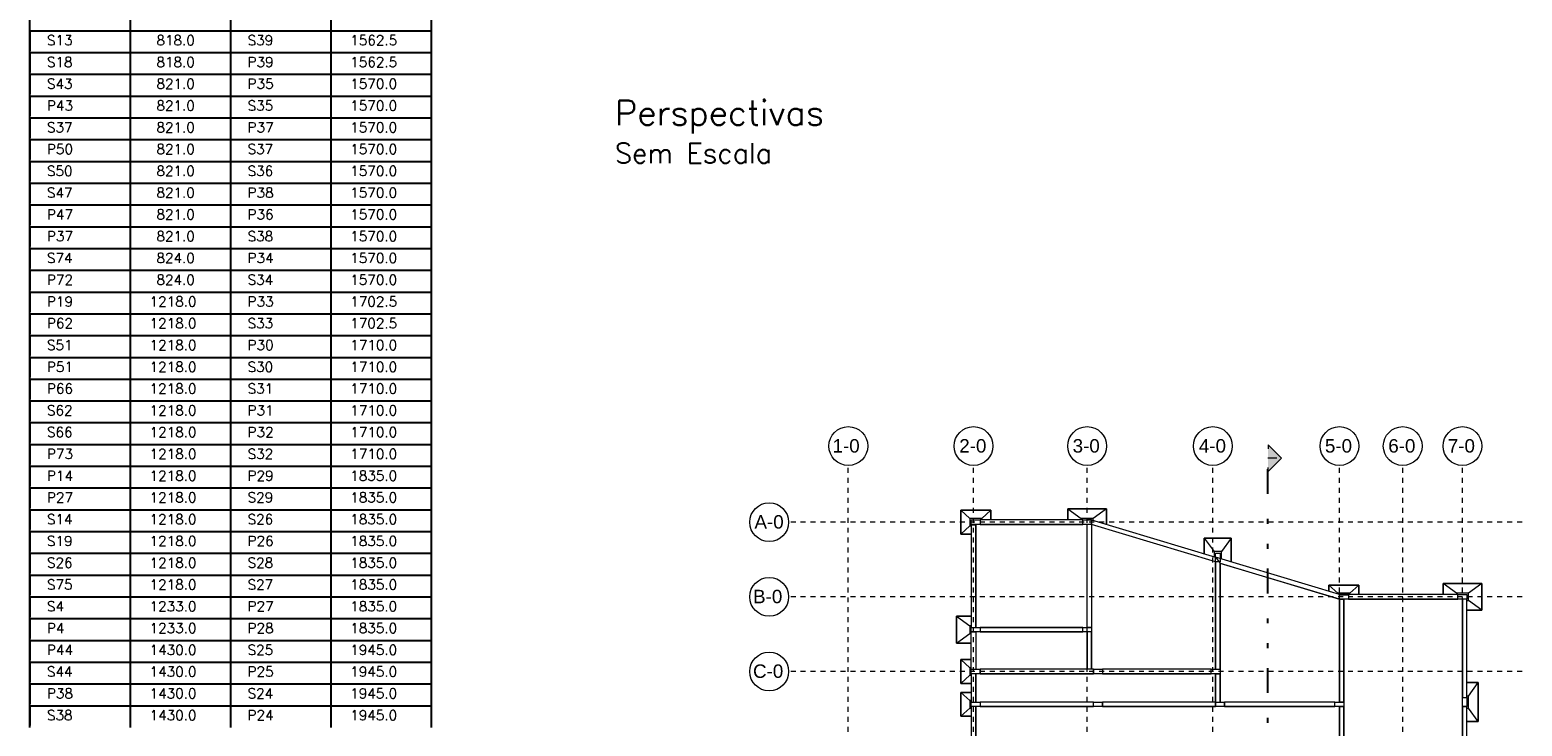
# Model space of a CAD drawing. Extents: x 0 to 119, y 0 to 84.
# Tile 9 of 14: x 61 to 91, y 23 to 37. Entities that reach past the tile are written whole.
import ezdxf

# ---------------------------------------------------------------- set-up
doc = ezdxf.new("R2010")
doc.units = 0
doc.header["$MEASUREMENT"] = 0
doc.linetypes.add('ESTILO_TQS_0004', pattern=[2, 0.5, -0.4, 0.1, -0.4, 0.1, -0.5])
doc.linetypes.add('ESTILO_TQS_0005', pattern=[0.4, 0.3, -0.1])
doc.layers.get('0').update_dxf_attribs({"linetype": 'CONTINUOUS'})
doc.layers.add('1', color=1, linetype='CONTINUOUS')
doc.layers.add('2', color=2, linetype='CONTINUOUS')
for name, color, linetype, lineweight in [('A-FLOR', 251, 'CONTINUOUS', 9), ('COTAS', 7, 'CONTINUOUS', 13), ('PENA 6', 5, 'CONTINUOUS', 20), ('S-BEAM', 252, 'CONTINUOUS', 9), ('S-COLS', 252, 'CONTINUOUS', 9), ('S-FSTN', 251, 'CONTINUOUS', 9), ('S-GRID', 254, 'CONTINUOUS', 9), ('S-GRID-IDEN', 254, 'CONTINUOUS', 9)]:
    doc.layers.add(name, color=color, linetype=linetype, lineweight=lineweight)
doc.styles.add('Arial', font='arial.ttf', dxfattribs={"height": 450})
doc.styles.get("Standard").update_dxf_attribs({"font": 'ROMANS.SHX'})

# ---------------------------------------------------------------- blocks, each defined once
blk = doc.blocks.new('RAMPA_ESCADA001')
at = {"layer": 'A-FLOR', "color": 250}
for p, q in [((3925, 15637), (2135, 15637)), ((2135, 15637), (2135, 13912)), ((4000, 13912), (4000, 15637)), ((4075, 15634), (4075, 13213)), ((6150, 13213), (6150, 15009)), ((8225, 14384), (6225, 14985)), ((6225, 14985), (6225, 12662)), ((8225, 12662), (8225, 14384)), ((8375, 14384), (8300, 14384)), ((8300, 14384), (8300, 11962)), ((10285, 14388), (8375, 14388)), ((8375, 14388), (8375, 14384)), ((10285, 10162), (10285, 14388)), ((2135, 13912), (4000, 13912)), ((4000, 13838), (2135, 13838)), ((2135, 13838), (2135, 13213)), ((4000, 13213), (4000, 13838)), ((2135, 13138), (2135, 12662)), ((6150, 13138), (2135, 13138)), ((6150, 12662), (6150, 13138)), ((8225, 12588), (2135, 12588)), ((2135, 12588), (2135, 11962)), ((8225, 11962), (8225, 12588))]:
    blk.add_line(p, q, dxfattribs=at)
at = {"layer": 'S-BEAM', "color": 250}
for p, q in [((2060, 15631), (2135, 15631)), ((2060, 15631), (2060, 13912)), ((2135, 13912), (2135, 15631)), ((2210, 15712), (2210, 15637)), ((3925, 15712), (2210, 15712)), ((2210, 15637), (3925, 15637)), ((4000, 15735), (4075, 15712)), ((4017, 15712), (4000, 15735)), ((4000, 15712), (4000, 15735)), ((4000, 13912), (4000, 15637)), ((4075, 15712), (4017, 15712)), ((4073, 15637), (4075, 15637)), ((4073, 15637), (4075, 15634)), ((4075, 15712), (6150, 15087)), ((4075, 15637), (4075, 15712)), ((6150, 15009), (4075, 15634)), ((4075, 15634), (4075, 13912)), ((6150, 15087), (6225, 14987)), ((8225, 14463), (6150, 15087)), ((6150, 15009), (6150, 13213)), ((6225, 14987), (8225, 14384)), ((6225, 13213), (6225, 14987)), ((10210, 14463), (8225, 14463)), ((8225, 14459), (8375, 14459)), ((8225, 14384), (8225, 14459)), ((8225, 14384), (8300, 14384)), ((8225, 14384), (8225, 12662)), ((8300, 12662), (8300, 14384)), ((8375, 14459), (8375, 14388)), ((8375, 14388), (10210, 14388)), ((10210, 14388), (10210, 14463)), ((10360, 14388), (10285, 14388)), ((10285, 14388), (10285, 12738)), ((10360, 12738), (10360, 14388)), ((2060, 13912), (2135, 13912)), ((2060, 13838), (2135, 13838)), ((2060, 13213), (2060, 13838)), ((2135, 13838), (2135, 13213)), ((2210, 13912), (2210, 13838)), ((3925, 13912), (2210, 13912)), ((2210, 13838), (3925, 13838)), ((3925, 13838), (3925, 13912)), ((4075, 13912), (4000, 13912)), ((4075, 13838), (4000, 13838)), ((4000, 13838), (4000, 13213)), ((4075, 13213), (4075, 13838)), ((2135, 13138), (2060, 13138)), ((2060, 13138), (2060, 12662)), ((2135, 12662), (2135, 13138)), ((4105, 13213), (2210, 13213)), ((2210, 13138), (2210, 13213)), ((2210, 13138), (4105, 13138)), ((4105, 13213), (4105, 13138)), ((6075, 13213), (4255, 13213)), ((4255, 13213), (4255, 13138)), ((4255, 13138), (6075, 13138)), ((6075, 13138), (6075, 13213)), ((6150, 13213), (6225, 13213)), ((6150, 13138), (6225, 13138)), ((6150, 13138), (6150, 12662)), ((6225, 12662), (6225, 13138)), ((2135, 12588), (2060, 12588)), ((2060, 12588), (2060, 11962)), ((2135, 11962), (2135, 12588)), ((2210, 12662), (2210, 12588)), ((4105, 12662), (2210, 12662)), ((2210, 12588), (4105, 12588)), ((4105, 12588), (4105, 12662)), ((4255, 12588), (4255, 12662)), ((6150, 12662), (4255, 12662)), ((4255, 12588), (6150, 12588)), ((6150, 12662), (6150, 12588)), ((6300, 12588), (6300, 12662)), ((8150, 12662), (6300, 12662)), ((6300, 12588), (8150, 12588)), ((8150, 12588), (8150, 12662)), ((8300, 12662), (8225, 12662)), ((8225, 12588), (8300, 12588)), ((8225, 12588), (8225, 11962)), ((8300, 11962), (8300, 12588)), ((10285, 12738), (10360, 12738)), ((10285, 12588), (10360, 12588)), ((10285, 12588), (10285, 11962)), ((10360, 11962), (10360, 12588))]:
    blk.add_line(p, q, dxfattribs=at)
at = {"layer": 'S-COLS', "color": 250}
for p, q in [((2060, 15712), (2210, 15712)), ((2060, 15637), (2060, 15712)), ((2135, 15637), (2060, 15637)), ((2210, 15637), (2135, 15637)), ((2210, 15712), (2210, 15637)), ((3925, 15712), (4017, 15712)), ((3925, 15637), (3925, 15712)), ((4073, 15637), (3925, 15637)), ((4017, 15712), (4075, 15712)), ((4075, 15637), (4073, 15637)), ((4075, 15712), (4075, 15637)), ((6150, 15159), (6225, 15159)), ((6150, 15009), (6150, 15159)), ((6225, 15009), (6150, 15009)), ((6225, 15159), (6225, 15009)), ((8225, 14459), (8375, 14459)), ((8225, 14384), (8225, 14459)), ((8300, 14384), (8225, 14384)), ((8375, 14384), (8300, 14384)), ((8375, 14459), (8375, 14388)), ((8375, 14388), (8375, 14384)), ((10210, 14388), (10210, 14463)), ((10210, 14463), (10360, 14463)), ((10285, 14388), (10210, 14388)), ((10360, 14388), (10285, 14388)), ((10360, 14463), (10360, 14388)), ((2060, 13912), (2135, 13912)), ((2060, 13838), (2060, 13912)), ((2135, 13838), (2060, 13838)), ((2135, 13912), (2210, 13912)), ((2210, 13838), (2135, 13838)), ((2210, 13912), (2210, 13838)), ((3925, 13912), (4000, 13912)), ((3925, 13838), (3925, 13912)), ((4000, 13838), (3925, 13838)), ((4000, 13912), (4075, 13912)), ((4075, 13838), (4000, 13838)), ((4075, 13912), (4075, 13838)), ((2060, 13213), (2210, 13213)), ((2060, 13138), (2060, 13213)), ((2135, 13138), (2060, 13138)), ((2210, 13138), (2135, 13138)), ((2210, 13213), (2210, 13138)), ((4105, 13213), (4255, 13213)), ((4105, 13138), (4105, 13213)), ((4255, 13138), (4105, 13138)), ((4255, 13213), (4255, 13138)), ((6075, 13213), (6150, 13213)), ((6075, 13138), (6075, 13213)), ((6150, 13138), (6075, 13138)), ((6150, 13213), (6225, 13213)), ((6225, 13138), (6150, 13138)), ((6225, 13213), (6225, 13138)), ((2060, 12662), (2210, 12662)), ((2060, 12588), (2060, 12662)), ((2135, 12588), (2060, 12588)), ((2210, 12588), (2135, 12588)), ((2210, 12662), (2210, 12588)), ((4105, 12662), (4255, 12662)), ((4105, 12588), (4105, 12662)), ((4255, 12588), (4105, 12588)), ((4255, 12662), (4255, 12588)), ((6150, 12588), (6150, 12662)), ((6150, 12662), (6300, 12662)), ((6300, 12588), (6150, 12588)), ((6300, 12662), (6300, 12588)), ((8150, 12588), (8150, 12662)), ((8150, 12662), (8225, 12662)), ((8225, 12588), (8150, 12588)), ((8225, 12662), (8300, 12662)), ((8300, 12588), (8225, 12588)), ((8300, 12662), (8300, 12588)), ((10285, 12738), (10360, 12738)), ((10285, 12588), (10285, 12738)), ((10360, 12588), (10285, 12588)), ((10360, 12738), (10360, 12588))]:
    blk.add_line(p, q, dxfattribs=at)
at = {"layer": 'S-FSTN', "color": 250}
for p, q in [((1885, 15875), (2385, 15875)), ((1885, 15875), (2035, 15738)), ((1885, 15475), (1885, 15875)), ((2385, 15875), (1885, 15875)), ((1885, 15875), (1885, 15475)), ((2385, 15875), (2235, 15738)), ((2385, 15875), (2385, 15712)), ((2385, 15712), (2385, 15875)), ((3675, 15900), (4325, 15900)), ((3675, 15900), (3900, 15738)), ((3675, 15712), (3675, 15900)), ((4325, 15900), (3675, 15900)), ((3675, 15900), (3675, 15712)), ((4325, 15900), (4100, 15738)), ((4325, 15900), (4325, 15637)), ((4325, 15637), (4325, 15900)), ((1885, 15475), (2035, 15613)), ((2235, 15738), (2035, 15738)), ((2035, 15738), (2035, 15613)), ((2035, 15613), (2060, 15613)), ((2235, 15712), (2235, 15738)), ((4100, 15738), (3900, 15738)), ((3900, 15738), (3900, 15712)), ((4100, 15705), (4100, 15738)), ((2060, 15475), (1885, 15475)), ((1885, 15475), (2060, 15475)), ((5962, 15409), (6412, 15409)), ((5962, 15409), (6125, 15184)), ((5962, 15144), (5962, 15409)), ((6412, 15409), (5962, 15409)), ((5962, 15409), (5962, 15144)), ((6412, 15409), (6250, 15184)), ((6412, 15409), (6412, 15008)), ((6412, 15008), (6412, 15409)), ((6250, 15184), (6125, 15184)), ((6125, 15184), (6125, 15095)), ((6250, 15057), (6250, 15184)), ((6228, 14984), (6233, 14984)), ((6256, 14975), (6255, 14978)), ((6412, 14930), (6412, 14929)), ((6412, 14929), (6412, 14930)), ((8050, 14515), (8050, 14622)), ((8200, 14484), (8050, 14622)), ((8050, 14622), (8550, 14622)), ((8050, 14622), (8050, 14515)), ((8550, 14622), (8050, 14622)), ((8550, 14622), (8400, 14484)), ((8550, 14622), (8550, 14463)), ((8550, 14463), (8550, 14622)), ((9960, 14463), (9960, 14650)), ((10185, 14488), (9960, 14650)), ((9960, 14650), (10610, 14650)), ((9960, 14650), (9960, 14463)), ((10610, 14650), (9960, 14650)), ((10610, 14650), (10385, 14488)), ((10610, 14650), (10610, 14200)), ((10610, 14200), (10610, 14650)), ((8200, 14484), (8200, 14470)), ((8400, 14484), (8200, 14484)), ((8400, 14463), (8400, 14484)), ((10185, 14488), (10185, 14462)), ((10385, 14488), (10185, 14488)), ((10360, 14363), (10385, 14363)), ((10385, 14363), (10385, 14488)), ((10610, 14200), (10385, 14363)), ((1810, 14100), (2060, 14100)), ((1810, 14100), (2035, 13938)), ((1810, 13650), (1810, 14100)), ((2060, 14100), (1810, 14100)), ((1810, 14100), (1810, 13650)), ((10610, 14200), (10360, 14200)), ((10360, 14200), (10610, 14200)), ((1810, 13650), (2035, 13813)), ((2060, 13938), (2035, 13938)), ((2035, 13938), (2035, 13813)), ((2035, 13813), (2060, 13813)), ((2060, 13650), (1810, 13650)), ((1810, 13650), (2060, 13650)), ((1885, 13375), (2060, 13375)), ((1885, 13375), (2035, 13238)), ((1885, 12975), (1885, 13375)), ((2060, 13375), (1885, 13375)), ((1885, 13375), (1885, 12975)), ((1885, 12975), (2035, 13113)), ((2060, 13238), (2035, 13238)), ((2035, 13238), (2035, 13113)), ((2035, 13113), (2060, 13113)), ((2060, 12975), (1885, 12975)), ((1885, 12975), (2060, 12975)), ((1885, 12425), (1885, 12825)), ((2035, 12688), (1885, 12825)), ((1885, 12825), (2060, 12825)), ((1885, 12825), (1885, 12425)), ((2060, 12825), (1885, 12825)), ((10360, 12988), (10547, 12988)), ((10547, 12988), (10360, 12988)), ((10385, 12762), (10360, 12762)), ((10385, 12762), (10547, 12988)), ((10385, 12562), (10385, 12762)), ((10547, 12988), (10547, 12338)), ((10547, 12338), (10547, 12988)), ((1885, 12425), (2035, 12562)), ((2035, 12688), (2035, 12562)), ((2060, 12688), (2035, 12688)), ((2035, 12562), (2060, 12562)), ((10360, 12562), (10385, 12562)), ((10547, 12338), (10385, 12562)), ((2060, 12425), (1885, 12425)), ((1885, 12425), (2060, 12425)), ((10547, 12338), (10360, 12338)), ((10360, 12338), (10547, 12338))]:
    blk.add_line(p, q, dxfattribs=at)
at = {"layer": 'S-GRID', "linetype": 'ESTILO_TQS_0005'}
for p, q in [((0, 0), (0, 16625)), ((2097, 0), (2097, 16625)), ((4000, 0), (4000, 16625)), ((6105, 0), (6105, 16625)), ((8225, 0), (8225, 16625)), ((9285, 0), (9285, 16625)), ((10285, 0), (10285, 16625)), ((11285, 15675), (-1000, 15675)), ((11285, 14425), (-1000, 14425)), ((11285, 13175), (-1000, 13175))]:
    blk.add_line(p, q, dxfattribs=at)
at = {"layer": 'S-GRID-IDEN'}
for centre in [(0, 16950), (2097, 16950), (4000, 16950), (6105, 16950), (8225, 16950), (9285, 16950), (10285, 16950), (-1325, 15675), (-1325, 14425), (-1325, 13175)]:
    blk.add_circle(centre, 325, dxfattribs=at)
at = {"layer": 'S-GRID-IDEN', "style": 'Arial'}
for s, p in [('1-0', (-264, 16841)), ('2-0', (1858, 16841)), ('3-0', (3757, 16841)), ('4-0', (5871, 16841)), ('5-0', (7982, 16841)), ('6-0', (9043, 16841)), ('7-0', (10040, 16841)), ('A-0', (-1572, 15568)), ('B-0', (-1595, 14318)), ('C-0', (-1596, 13068))]:
    blk.add_text(s, height=225, dxfattribs=at).set_placement(p)
blk = doc.blocks.new('B13')
at = {"layer": 'PENA 6'}
for points in [[(0, 0.34), (-0.336, 0.003), (-0.235, 0.003, -1), (0.235, 0.003), (0.336, 0.003)], [(0, 0.34), (-0.336, 0.003), (-0.235, 0.003), (0.235, 0.003), (0.336, 0.003)]]:
    blk.add_hatch(color=256, dxfattribs=at).paths.add_polyline_path(points)
for p, q in [((0, 0.34), (-0.336, 0.003)), ((-0.336, 0.003), (-0.235, 0.003)), ((0, 0.34), (0.336, 0.003)), ((0, 0.226), (0, 0)), ((0.336, 0.003), (0.235, 0.003))]:
    blk.add_line(p, q, dxfattribs=at)

msp = doc.modelspace()

# ---------------------------------------------------------------- linework, layer by layer
at = {"color": 5, "linetype": 'ESTILO_TQS_0004'}
msp.add_line((85.6692, 7.341734), (85.6692, 28.061639), dxfattribs=at)
at = {"layer": '1', "color": 1, "linetype": 'Continuous'}
for p, q in [((60.787872, 36.649248), (60.787872, 37.086748)), ((62.803955, 37.086748), (62.803955, 36.649248)), ((64.820038, 37.086748), (64.820038, 36.649248)), ((66.836121, 37.086748), (66.836121, 36.649248)), ((68.852204, 37.086748), (68.852204, 36.649248)), ((60.787872, 36.649248), (68.852204, 36.649248)), ((60.787872, 36.211748), (60.787872, 36.649248)), ((60.787872, 36.649248), (60.787872, 36.249248)), ((62.803955, 36.649248), (62.803955, 36.211748)), ((64.820038, 36.649248), (64.820038, 36.211748)), ((66.836121, 36.649248), (66.836121, 36.211748)), ((68.852204, 36.649248), (68.852204, 36.211748)), ((60.787872, 36.211748), (68.852204, 36.211748)), ((60.787872, 35.774248), (60.787872, 36.211748)), ((60.787872, 36.211748), (60.787872, 35.811748)), ((62.803955, 36.211748), (62.803955, 35.774248)), ((64.820038, 36.211748), (64.820038, 35.774248)), ((66.836121, 36.211748), (66.836121, 35.774248)), ((68.852204, 36.211748), (68.852204, 35.774248)), ((60.787872, 35.774248), (68.852204, 35.774248)), ((60.787872, 35.336748), (60.787872, 35.774248)), ((60.787872, 35.774248), (60.787872, 35.374248)), ((62.803955, 35.774248), (62.803955, 35.336748)), ((64.820038, 35.774248), (64.820038, 35.336748)), ((66.836121, 35.774248), (66.836121, 35.336748)), ((68.852204, 35.774248), (68.852204, 35.336748)), ((60.787872, 35.336748), (68.852204, 35.336748)), ((60.787872, 34.899248), (60.787872, 35.336748)), ((60.787872, 35.336748), (60.787872, 34.936748)), ((62.803955, 35.336748), (62.803955, 34.899248)), ((64.820038, 35.336748), (64.820038, 34.899248)), ((66.836121, 35.336748), (66.836121, 34.899248)), ((68.852204, 35.336748), (68.852204, 34.899248)), ((60.787872, 34.899248), (68.852204, 34.899248)), ((60.787872, 34.461748), (60.787872, 34.899248)), ((60.787872, 34.899248), (60.787872, 34.499248)), ((62.803955, 34.899248), (62.803955, 34.461748)), ((64.820038, 34.899248), (64.820038, 34.461748)), ((66.836121, 34.899248), (66.836121, 34.461748)), ((68.852204, 34.899248), (68.852204, 34.461748)), ((60.787872, 34.461748), (68.852204, 34.461748)), ((60.787872, 34.024248), (60.787872, 34.461748)), ((60.787872, 34.461748), (60.787872, 34.061748)), ((62.803955, 34.461748), (62.803955, 34.024248)), ((64.820038, 34.461748), (64.820038, 34.024248)), ((66.836121, 34.461748), (66.836121, 34.024248)), ((68.852204, 34.461748), (68.852204, 34.024248)), ((60.787872, 34.024248), (68.852204, 34.024248)), ((60.787872, 33.586748), (60.787872, 34.024248)), ((60.787872, 34.024248), (60.787872, 33.624248)), ((62.803955, 34.024248), (62.803955, 33.586748)), ((64.820038, 34.024248), (64.820038, 33.586748)), ((66.836121, 34.024248), (66.836121, 33.586748)), ((68.852204, 34.024248), (68.852204, 33.586748)), ((60.787872, 33.586748), (68.852204, 33.586748)), ((60.787872, 33.149248), (60.787872, 33.586748)), ((60.787872, 33.586748), (60.787872, 33.186748)), ((62.803955, 33.586748), (62.803955, 33.149248)), ((64.820038, 33.586748), (64.820038, 33.149248)), ((66.836121, 33.586748), (66.836121, 33.149248)), ((68.852204, 33.586748), (68.852204, 33.149248)), ((60.787872, 33.149248), (68.852204, 33.149248)), ((60.787872, 32.711748), (60.787872, 33.149248)), ((60.787872, 33.149248), (60.787872, 32.749248)), ((62.803955, 33.149248), (62.803955, 32.711748)), ((64.820038, 33.149248), (64.820038, 32.711748)), ((66.836121, 33.149248), (66.836121, 32.711748)), ((68.852204, 33.149248), (68.852204, 32.711748)), ((60.787872, 32.711748), (68.852204, 32.711748)), ((60.787872, 32.274248), (60.787872, 32.711748)), ((60.787872, 32.711748), (60.787872, 32.311748)), ((62.803955, 32.711748), (62.803955, 32.274248)), ((64.820038, 32.711748), (64.820038, 32.274248)), ((66.836121, 32.711748), (66.836121, 32.274248)), ((68.852204, 32.711748), (68.852204, 32.274248)), ((60.787872, 32.274248), (68.852204, 32.274248)), ((60.787872, 31.836748), (60.787872, 32.274248)), ((60.787872, 32.274248), (60.787872, 31.874248)), ((62.803955, 32.274248), (62.803955, 31.836748)), ((64.820038, 32.274248), (64.820038, 31.836748)), ((66.836121, 32.274248), (66.836121, 31.836748)), ((68.852204, 32.274248), (68.852204, 31.836748)), ((60.787872, 31.836748), (68.852204, 31.836748)), ((60.787872, 31.399248), (60.787872, 31.836748)), ((60.787872, 31.836748), (60.787872, 31.436748)), ((62.803955, 31.836748), (62.803955, 31.399248)), ((64.820038, 31.836748), (64.820038, 31.399248)), ((66.836121, 31.836748), (66.836121, 31.399248)), ((68.852204, 31.836748), (68.852204, 31.399248)), ((60.787872, 31.399248), (68.852204, 31.399248)), ((60.787872, 30.961748), (60.787872, 31.399248)), ((60.787872, 31.399248), (60.787872, 30.999248)), ((62.803955, 31.399248), (62.803955, 30.961748)), ((64.820038, 31.399248), (64.820038, 30.961748)), ((66.836121, 31.399248), (66.836121, 30.961748)), ((68.852204, 31.399248), (68.852204, 30.961748)), ((60.787872, 30.961748), (68.852204, 30.961748)), ((60.787872, 30.524248), (60.787872, 30.961748)), ((60.787872, 30.961748), (60.787872, 30.561748)), ((62.803955, 30.961748), (62.803955, 30.524248)), ((64.820038, 30.961748), (64.820038, 30.524248)), ((66.836121, 30.961748), (66.836121, 30.524248)), ((68.852204, 30.961748), (68.852204, 30.524248)), ((60.787872, 30.524248), (68.852204, 30.524248)), ((60.787872, 30.086748), (60.787872, 30.524248)), ((60.787872, 30.524248), (60.787872, 30.124248)), ((62.803955, 30.524248), (62.803955, 30.086748)), ((64.820038, 30.524248), (64.820038, 30.086748)), ((66.836121, 30.524248), (66.836121, 30.086748)), ((68.852204, 30.524248), (68.852204, 30.086748)), ((60.787872, 30.086748), (68.852204, 30.086748)), ((60.787872, 29.649248), (60.787872, 30.086748)), ((60.787872, 30.086748), (60.787872, 29.686748)), ((62.803955, 30.086748), (62.803955, 29.649248)), ((64.820038, 30.086748), (64.820038, 29.649248)), ((66.836121, 30.086748), (66.836121, 29.649248)), ((68.852204, 30.086748), (68.852204, 29.649248)), ((60.787872, 29.649248), (68.852204, 29.649248)), ((60.787872, 29.211748), (60.787872, 29.649248)), ((60.787872, 29.649248), (60.787872, 29.249248)), ((62.803955, 29.649248), (62.803955, 29.211748)), ((64.820038, 29.649248), (64.820038, 29.211748)), ((66.836121, 29.649248), (66.836121, 29.211748)), ((68.852204, 29.649248), (68.852204, 29.211748)), ((60.787872, 29.211748), (68.852204, 29.211748)), ((60.787872, 28.774248), (60.787872, 29.211748)), ((60.787872, 29.211748), (60.787872, 28.811748)), ((62.803955, 29.211748), (62.803955, 28.774248)), ((64.820038, 29.211748), (64.820038, 28.774248)), ((66.836121, 29.211748), (66.836121, 28.774248)), ((68.852204, 29.211748), (68.852204, 28.774248)), ((60.787872, 28.774248), (68.852204, 28.774248)), ((60.787872, 28.336748), (60.787872, 28.774248)), ((60.787872, 28.774248), (60.787872, 28.374248)), ((62.803955, 28.774248), (62.803955, 28.336748)), ((64.820038, 28.774248), (64.820038, 28.336748)), ((66.836121, 28.774248), (66.836121, 28.336748)), ((68.852204, 28.774248), (68.852204, 28.336748)), ((60.787872, 28.336748), (68.852204, 28.336748)), ((60.787872, 27.899248), (60.787872, 28.336748)), ((60.787872, 28.336748), (60.787872, 27.936748)), ((62.803955, 28.336748), (62.803955, 27.899248)), ((64.820038, 28.336748), (64.820038, 27.899248)), ((66.836121, 28.336748), (66.836121, 27.899248)), ((68.852204, 28.336748), (68.852204, 27.899248)), ((60.787872, 27.899248), (68.852204, 27.899248)), ((60.787872, 27.461748), (60.787872, 27.899248)), ((60.787872, 27.899248), (60.787872, 27.499248)), ((62.803955, 27.899248), (62.803955, 27.461748)), ((64.820038, 27.899248), (64.820038, 27.461748)), ((66.836121, 27.899248), (66.836121, 27.461748)), ((68.852204, 27.899248), (68.852204, 27.461748)), ((60.787872, 27.461748), (68.852204, 27.461748)), ((60.787872, 27.024248), (60.787872, 27.461748)), ((60.787872, 27.461748), (60.787872, 27.061748)), ((62.803955, 27.461748), (62.803955, 27.024248)), ((64.820038, 27.461748), (64.820038, 27.024248)), ((66.836121, 27.461748), (66.836121, 27.024248)), ((68.852204, 27.461748), (68.852204, 27.024248)), ((60.787872, 27.024248), (68.852204, 27.024248)), ((60.787872, 26.586748), (60.787872, 27.024248)), ((60.787872, 27.024248), (60.787872, 26.624248)), ((62.803955, 27.024248), (62.803955, 26.586748)), ((64.820038, 27.024248), (64.820038, 26.586748)), ((66.836121, 27.024248), (66.836121, 26.586748)), ((68.852204, 27.024248), (68.852204, 26.586748)), ((60.787872, 26.586748), (68.852204, 26.586748)), ((60.787872, 26.149248), (60.787872, 26.586748)), ((60.787872, 26.586748), (60.787872, 26.186748)), ((62.803955, 26.586748), (62.803955, 26.149248)), ((64.820038, 26.586748), (64.820038, 26.149248)), ((66.836121, 26.586748), (66.836121, 26.149248)), ((68.852204, 26.586748), (68.852204, 26.149248)), ((60.787872, 26.149248), (68.852204, 26.149248)), ((60.787872, 25.711748), (60.787872, 26.149248)), ((60.787872, 26.149248), (60.787872, 25.749248)), ((62.803955, 26.149248), (62.803955, 25.711748)), ((64.820038, 26.149248), (64.820038, 25.711748)), ((66.836121, 26.149248), (66.836121, 25.711748)), ((68.852204, 26.149248), (68.852204, 25.711748)), ((60.787872, 25.711748), (68.852204, 25.711748)), ((60.787872, 25.274248), (60.787872, 25.711748)), ((60.787872, 25.711748), (60.787872, 25.311748)), ((62.803955, 25.711748), (62.803955, 25.274248)), ((64.820038, 25.711748), (64.820038, 25.274248)), ((66.836121, 25.711748), (66.836121, 25.274248)), ((68.852204, 25.711748), (68.852204, 25.274248)), ((60.787872, 25.274248), (68.852204, 25.274248)), ((60.787872, 24.836748), (60.787872, 25.274248)), ((60.787872, 25.274248), (60.787872, 24.874248)), ((62.803955, 25.274248), (62.803955, 24.836748)), ((64.820038, 25.274248), (64.820038, 24.836748)), ((66.836121, 25.274248), (66.836121, 24.836748)), ((68.852204, 25.274248), (68.852204, 24.836748)), ((60.787872, 24.836748), (68.852204, 24.836748)), ((60.787872, 24.399248), (60.787872, 24.836748)), ((60.787872, 24.836748), (60.787872, 24.436748)), ((62.803955, 24.836748), (62.803955, 24.399248)), ((64.820038, 24.836748), (64.820038, 24.399248)), ((66.836121, 24.836748), (66.836121, 24.399248)), ((68.852204, 24.836748), (68.852204, 24.399248)), ((60.787872, 24.399248), (68.852204, 24.399248)), ((60.787872, 23.961748), (60.787872, 24.399248)), ((60.787872, 24.399248), (60.787872, 23.999248)), ((62.803955, 24.399248), (62.803955, 23.961748)), ((64.820038, 24.399248), (64.820038, 23.961748)), ((66.836121, 24.399248), (66.836121, 23.961748)), ((68.852204, 24.399248), (68.852204, 23.961748)), ((60.787872, 23.961748), (68.852204, 23.961748)), ((60.787872, 23.524248), (60.787872, 23.961748)), ((60.787872, 23.961748), (60.787872, 23.561748)), ((62.803955, 23.961748), (62.803955, 23.524248)), ((64.820038, 23.961748), (64.820038, 23.524248)), ((66.836121, 23.961748), (66.836121, 23.524248)), ((68.852204, 23.961748), (68.852204, 23.524248)), ((60.787872, 23.524248), (68.852204, 23.524248)), ((60.787872, 23.086748), (60.787872, 23.524248)), ((60.787872, 23.524248), (60.787872, 23.124248)), ((62.803955, 23.524248), (62.803955, 23.086748)), ((64.820038, 23.524248), (64.820038, 23.086748)), ((66.836121, 23.524248), (66.836121, 23.086748)), ((68.852204, 23.524248), (68.852204, 23.086748)), ((60.787872, 23.086748), (68.852204, 23.086748)), ((60.787872, 22.649248), (60.787872, 23.086748)), ((60.787872, 23.086748), (60.787872, 22.686748)), ((62.803955, 23.086748), (62.803955, 22.649248)), ((64.820038, 23.086748), (64.820038, 22.649248)), ((66.836121, 23.086748), (66.836121, 22.649248)), ((68.852204, 23.086748), (68.852204, 22.649248))]:
    msp.add_line(p, q, dxfattribs=at)

# ---------------------------------------------------------------- block references
at = {"xscale": 0.0012, "yscale": 0.0012, "zscale": 0.0012}
msp.add_blockref('RAMPA_ESCADA001', (77.237085, 7.963944), dxfattribs=at)
at = {"layer": 'COTAS', "xscale": -0.8040693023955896, "yscale": 0.8040693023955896, "zscale": 0.8040693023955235, "rotation": 270}
msp.add_blockref('B13', (85.6692, 28.061639), dxfattribs=at)

# ---------------------------------------------------------------- texts
at = {"layer": '1', "color": 1, "linetype": 'Continuous'}
for s, p in [('S13', (61.132355, 36.358299)), ('  818.0', (63.058175, 36.358299)), ('S39', (65.164521, 36.358299)), (' 1562.5', (67.090341, 36.358299)), ('S18', (61.132355, 35.920799)), ('  818.0', (63.058175, 35.920799)), ('P39', (65.164521, 35.920799)), (' 1562.5', (67.090341, 35.920799)), ('S43', (61.132355, 35.483299)), ('  821.0', (63.058175, 35.483299)), ('P35', (65.164521, 35.483299)), (' 1570.0', (67.090341, 35.483299)), ('P43', (61.132355, 35.045799)), ('  821.0', (63.058175, 35.045799)), ('S35', (65.164521, 35.045799)), (' 1570.0', (67.090341, 35.045799)), ('S37', (61.132355, 34.608299)), ('  821.0', (63.058175, 34.608299)), ('P37', (65.164521, 34.608299)), (' 1570.0', (67.090341, 34.608299)), ('P50', (61.132355, 34.170799)), ('  821.0', (63.058175, 34.170799)), ('S37', (65.164521, 34.170799)), (' 1570.0', (67.090341, 34.170799)), ('S50', (61.132355, 33.733299)), ('  821.0', (63.058175, 33.733299)), ('S36', (65.164521, 33.733299)), (' 1570.0', (67.090341, 33.733299)), ('S47', (61.132355, 33.295799)), ('  821.0', (63.058175, 33.295799)), ('P38', (65.164521, 33.295799)), (' 1570.0', (67.090341, 33.295799)), ('P47', (61.132355, 32.858299)), ('  821.0', (63.058175, 32.858299)), ('P36', (65.164521, 32.858299)), (' 1570.0', (67.090341, 32.858299)), ('P37', (61.132355, 32.420799)), ('  821.0', (63.058175, 32.420799)), ('S38', (65.164521, 32.420799)), (' 1570.0', (67.090341, 32.420799)), ('S74', (61.132355, 31.983299)), ('  824.0', (63.058175, 31.983299)), ('P34', (65.164521, 31.983299)), (' 1570.0', (67.090341, 31.983299)), ('P72', (61.132355, 31.545799)), ('  824.0', (63.058175, 31.545799)), ('S34', (65.164521, 31.545799)), (' 1570.0', (67.090341, 31.545799)), ('P19', (61.132355, 31.108299)), (' 1218.0', (63.058175, 31.108299)), ('P33', (65.164521, 31.108299)), (' 1702.5', (67.090341, 31.108299)), ('P62', (61.132355, 30.670799)), (' 1218.0', (63.058175, 30.670799)), ('S33', (65.164521, 30.670799)), (' 1702.5', (67.090341, 30.670799)), ('S51', (61.132355, 30.233299)), (' 1218.0', (63.058175, 30.233299)), ('P30', (65.164521, 30.233299)), (' 1710.0', (67.090341, 30.233299)), ('P51', (61.132355, 29.795799)), (' 1218.0', (63.058175, 29.795799)), ('S30', (65.164521, 29.795799)), (' 1710.0', (67.090341, 29.795799)), ('P66', (61.132355, 29.358299)), (' 1218.0', (63.058175, 29.358299)), ('S31', (65.164521, 29.358299)), (' 1710.0', (67.090341, 29.358299)), ('S62', (61.132355, 28.920799)), (' 1218.0', (63.058175, 28.920799)), ('P31', (65.164521, 28.920799)), (' 1710.0', (67.090341, 28.920799)), ('S66', (61.132355, 28.483299)), (' 1218.0', (63.058175, 28.483299)), ('P32', (65.164521, 28.483299)), (' 1710.0', (67.090341, 28.483299)), ('P73', (61.132355, 28.045799)), (' 1218.0', (63.058175, 28.045799)), ('S32', (65.164521, 28.045799)), (' 1710.0', (67.090341, 28.045799)), ('P14', (61.132355, 27.608299)), (' 1218.0', (63.058175, 27.608299)), ('P29', (65.164521, 27.608299)), (' 1835.0', (67.090341, 27.608299)), ('P27', (61.132355, 27.170799)), (' 1218.0', (63.058175, 27.170799)), ('S29', (65.164521, 27.170799)), (' 1835.0', (67.090341, 27.170799)), ('S14', (61.132355, 26.733299)), (' 1218.0', (63.058175, 26.733299)), ('S26', (65.164521, 26.733299)), (' 1835.0', (67.090341, 26.733299)), ('S19', (61.132355, 26.295799)), (' 1218.0', (63.058175, 26.295799)), ('P26', (65.164521, 26.295799)), (' 1835.0', (67.090341, 26.295799)), ('S26', (61.132355, 25.858299)), (' 1218.0', (63.058175, 25.858299)), ('S28', (65.164521, 25.858299)), (' 1835.0', (67.090341, 25.858299)), ('S75', (61.132355, 25.420799)), (' 1218.0', (63.058175, 25.420799)), ('S27', (65.164521, 25.420799)), (' 1835.0', (67.090341, 25.420799)), ('S4', (61.132355, 24.983299)), (' 1233.0', (63.058175, 24.983299)), ('P27', (65.164521, 24.983299)), (' 1835.0', (67.090341, 24.983299)), ('P4', (61.132355, 24.545799)), (' 1233.0', (63.058175, 24.545799)), ('P28', (65.164521, 24.545799)), (' 1835.0', (67.090341, 24.545799)), ('P44', (61.132355, 24.108299)), (' 1430.0', (63.058175, 24.108299)), ('S25', (65.164521, 24.108299)), (' 1945.0', (67.090341, 24.108299)), ('S44', (61.132355, 23.670799)), (' 1430.0', (63.058175, 23.670799)), ('P25', (65.164521, 23.670799)), (' 1945.0', (67.090341, 23.670799)), ('P38', (61.132355, 23.233299)), (' 1430.0', (63.058175, 23.233299)), ('S24', (65.164521, 23.233299)), (' 1945.0', (67.090341, 23.233299)), ('S38', (61.132355, 22.795799)), (' 1430.0', (63.058175, 22.795799)), ('P24', (65.164521, 22.795799)), (' 1945.0', (67.090341, 22.795799))]:
    msp.add_text(s, height=0.2, dxfattribs=at).set_placement(p)
at = {"layer": '2', "linetype": 'Continuous'}
for s, height, p in [('Perspectivas', 0.5, (72.547149, 34.749281)), ('Sem Escala', 0.4, (72.545802, 33.987569))]:
    msp.add_text(s, height=height, dxfattribs=at).set_placement(p)

doc.saveas('drawing.dxf')
